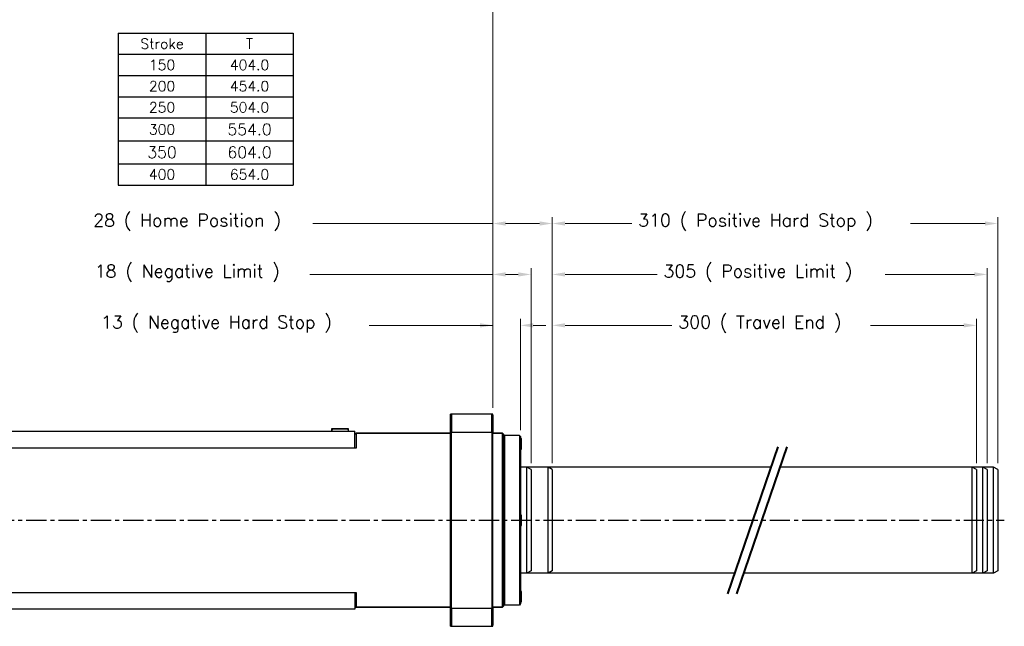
# Model space of a CAD drawing. Extents: x 18935 to 20126, y 1469 to 2344.
# Tile 3 of 12: x 19342 to 19806, y 1772 to 2058. Entities that reach past the tile are written whole.
import ezdxf

# ---------------------------------------------------------------- set-up
doc = ezdxf.new("R2010")
doc.units = 0
doc.header["$LTSCALE"] = 25.4
for name, pattern in [('AM_ISO08W050x2', [9, 6, -0.75, 1.5, -0.75]), ('CENTER', [2, 1.25, -0.25, 0.25, -0.25]), ('CHAIN', [0.3543, 0.2362, -0.0295, 0.0591, -0.0295]), ('PHANTOM', [63.5, 31.75, -6.35, 6.35, -6.35, 6.35, -6.35])]:
    doc.linetypes.add(name, pattern=pattern)
doc.layers.get('0').update_dxf_attribs({"linetype": 'CONTINUOUS'})
doc.layers.get('Defpoints').update_dxf_attribs({"linetype": 'CONTINUOUS'})
doc.layers.add('ATA-CENTER', color=133, linetype='CENTER')
doc.layers.add('ATA-DIM', color=252, linetype='CONTINUOUS', lineweight=25)
doc.layers.add('ATA-SECTION', color=3, linetype='CHAIN', lineweight=40)
doc.styles.get("Standard").update_dxf_attribs({"font": 'simplex.shx'})
doc.dimstyles.new('ata_A0', dxfattribs={"dimtxt": 6, "dimasz": 6, "dimexe": 3, "dimexo": 3, "dimgap": 3, "dimtad": 0, "dimtih": 1, "dimtoh": 1, "dimdec": 6, "dimdsep": 46, "dimtxsty": 'Standard', "dimcen": 0, "dimclrd": 252, "dimclre": 252, "dimclrt": 4, "dimadec": 6, "dimazin": 2, "dimtfac": 1, "dimtdec": 6, "dimtofl": 0, "dimtmove": 0, "dimatfit": 3, "dimfxl": 0, "dimtolj": 1, "dimtzin": 0, "dimlwd": 0, "dimlwe": 0, "dimarcsym": 0})

# ---------------------------------------------------------------- blocks, each defined once
blk = doc.blocks.new('*D6534')
at = {"layer": 'ATA-DIM', "color": 252, "lineweight": 0}
for p, q in [((19593.28, 1848.71), (19593.28, 1964.71)), ((19803.28, 1848.71), (19803.28, 1964.71)), ((19599.28, 1961.71), (19630.78, 1961.71)), ((19797.28, 1961.71), (19762.12, 1961.71))]:
    blk.add_line(p, q, dxfattribs=at)
at = {"layer": 'ATA-DIM', "color": 252}
for points in [[(19599.28, 1962.71), (19599.28, 1960.71), (19593.28, 1961.71)], [(19797.28, 1960.71), (19797.28, 1962.71), (19803.28, 1961.71)]]:
    blk.add_solid(points, dxfattribs=at)
at = {"layer": 'Defpoints', "color": 0}
for p in [(19803.28, 1961.71), (19593.28, 1845.71), (19803.28, 1845.71)]:
    blk.add_point(p, dxfattribs=at)
at = {"layer": 'ATA-DIM', "color": 4, "insert": (19633.78, 1966.27), "char_height": 6, "attachment_point": 1}
blk.add_mtext('\\A1;310 ( Positive Hard Stop )', dxfattribs=at)
blk = doc.blocks.new('*D6533')
at = {"layer": 'ATA-DIM', "color": 252, "lineweight": 0}
for p, q in [((19593.28, 1848.71), (19593.28, 1940.71)), ((19798.28, 1848.71), (19798.28, 1940.71)), ((19599.28, 1937.71), (19642.69, 1937.71)), ((19792.28, 1937.71), (19750.21, 1937.71))]:
    blk.add_line(p, q, dxfattribs=at)
at = {"layer": 'ATA-DIM', "color": 252}
for points in [[(19599.28, 1938.71), (19599.28, 1936.71), (19593.28, 1937.71)], [(19792.28, 1936.71), (19792.28, 1938.71), (19798.28, 1937.71)]]:
    blk.add_solid(points, dxfattribs=at)
at = {"layer": 'Defpoints', "color": 0}
for p in [(19798.28, 1937.71), (19593.28, 1845.71), (19798.28, 1845.71)]:
    blk.add_point(p, dxfattribs=at)
at = {"layer": 'ATA-DIM', "color": 4, "insert": (19645.69, 1942.27), "char_height": 6, "attachment_point": 1}
blk.add_mtext('\\A1;305 ( Positive Limit )', dxfattribs=at)
blk = doc.blocks.new('*D6532')
at = {"layer": 'ATA-DIM', "color": 252, "lineweight": 0}
for p, q in [((19593.28, 1848.71), (19593.28, 1916.71)), ((19599.28, 1913.71), (19649.68, 1913.71)), ((19787.28, 1913.71), (19743.22, 1913.71)), ((19793.28, 1848.71), (19793.28, 1916.71))]:
    blk.add_line(p, q, dxfattribs=at)
at = {"layer": 'ATA-DIM', "color": 252}
for points in [[(19599.28, 1914.71), (19599.28, 1912.71), (19593.28, 1913.71)], [(19787.28, 1912.71), (19787.28, 1914.71), (19793.28, 1913.71)]]:
    blk.add_solid(points, dxfattribs=at)
at = {"layer": 'Defpoints', "color": 0}
for p in [(19593.28, 1913.71), (19593.28, 1845.71), (19793.28, 1845.71)]:
    blk.add_point(p, dxfattribs=at)
at = {"layer": 'ATA-DIM', "color": 4, "insert": (19652.68, 1918.27), "char_height": 6, "attachment_point": 1}
blk.add_mtext('\\A1;300 ( Travel End )', dxfattribs=at)
blk = doc.blocks.new('*D6518')
at = {"layer": 'ATA-DIM', "color": 252, "lineweight": 0}
for p, q in [((19593.28, 1848.71), (19593.28, 1964.71)), ((19803.28, 1848.71), (19803.28, 1964.71)), ((19599.28, 1961.71), (19630.78, 1961.71)), ((19797.28, 1961.71), (19762.12, 1961.71))]:
    blk.add_line(p, q, dxfattribs=at)
at = {"layer": 'ATA-DIM', "color": 252}
for points in [[(19599.28, 1962.71), (19599.28, 1960.71), (19593.28, 1961.71)], [(19797.28, 1960.71), (19797.28, 1962.71), (19803.28, 1961.71)]]:
    blk.add_solid(points, dxfattribs=at)
at = {"layer": 'Defpoints', "color": 0}
for p in [(19803.28, 1961.71), (19593.28, 1845.71), (19803.28, 1845.71)]:
    blk.add_point(p, dxfattribs=at)
at = {"layer": 'ATA-DIM', "color": 4, "insert": (19633.78, 1966.27), "char_height": 6, "attachment_point": 1}
blk.add_mtext('\\A1;310 ( Positive Hard Stop )', dxfattribs=at)
blk = doc.blocks.new('*D6517')
at = {"layer": 'ATA-DIM', "color": 252, "lineweight": 0}
for p, q in [((19593.28, 1848.71), (19593.28, 1940.71)), ((19798.28, 1848.71), (19798.28, 1940.71)), ((19599.28, 1937.71), (19642.69, 1937.71)), ((19792.28, 1937.71), (19750.21, 1937.71))]:
    blk.add_line(p, q, dxfattribs=at)
at = {"layer": 'ATA-DIM', "color": 252}
for points in [[(19599.28, 1938.71), (19599.28, 1936.71), (19593.28, 1937.71)], [(19792.28, 1936.71), (19792.28, 1938.71), (19798.28, 1937.71)]]:
    blk.add_solid(points, dxfattribs=at)
at = {"layer": 'Defpoints', "color": 0}
for p in [(19798.28, 1937.71), (19593.28, 1845.71), (19798.28, 1845.71)]:
    blk.add_point(p, dxfattribs=at)
at = {"layer": 'ATA-DIM', "color": 4, "insert": (19645.69, 1942.27), "char_height": 6, "attachment_point": 1}
blk.add_mtext('\\A1;305 ( Positive Limit )', dxfattribs=at)
blk = doc.blocks.new('*D6516')
at = {"layer": 'ATA-DIM', "color": 252, "lineweight": 0}
for p, q in [((19593.28, 1848.71), (19593.28, 1916.71)), ((19599.28, 1913.71), (19649.68, 1913.71)), ((19787.28, 1913.71), (19743.22, 1913.71)), ((19793.28, 1848.71), (19793.28, 1916.71))]:
    blk.add_line(p, q, dxfattribs=at)
at = {"layer": 'ATA-DIM', "color": 252}
for points in [[(19599.28, 1914.71), (19599.28, 1912.71), (19593.28, 1913.71)], [(19787.28, 1912.71), (19787.28, 1914.71), (19793.28, 1913.71)]]:
    blk.add_solid(points, dxfattribs=at)
at = {"layer": 'Defpoints', "color": 0}
for p in [(19593.28, 1913.71), (19593.28, 1845.71), (19793.28, 1845.71)]:
    blk.add_point(p, dxfattribs=at)
at = {"layer": 'ATA-DIM', "color": 4, "insert": (19652.68, 1918.27), "char_height": 6, "attachment_point": 1}
blk.add_mtext('\\A1;300 ( Travel End )', dxfattribs=at)
blk = doc.blocks.new('*T6541')
at = {"color": 0, "lineweight": -2}
for p, q in [((0, 0), (82.51, 0)), ((0, 0), (0, -71.6)), ((41.26, 0), (41.26, -71.6)), ((82.51, 0), (82.51, -71.6)), ((0, -10), (82.51, -10)), ((0, -20), (82.51, -20)), ((0, -30), (82.51, -30)), ((0, -40), (82.51, -40)), ((0, -50.8), (82.51, -50.8)), ((0, -61.6), (82.51, -61.6)), ((0, -71.6), (82.51, -71.6))]:
    blk.add_line(p, q, dxfattribs=at)
at = {"color": 0, "width": 37.6557, "attachment_point": 5}
for s, insert, char_height in [('Stroke', (20.63, -5), 4.8), ('T', (61.88, -5), 4.8), ('150', (20.63, -15), 4.8), ('404.0', (61.88, -15), 4.8), ('200', (20.63, -25), 4.8), ('454.0', (61.88, -25), 4.8), ('250', (20.63, -35), 4.8), ('504.0', (61.88, -35), 4.8), ('300', (20.63, -45.4), 4.8), ('554.0', (61.88, -45.4), 5.4), ('350', (20.63, -56.2), 5.4), ('604.0', (61.88, -56.2), 5.4), ('400', (20.63, -66.6), 4.8), ('654.0', (61.88, -66.6), 4.8)]:
    blk.add_mtext(s, dxfattribs=dict(at, insert=insert, char_height=char_height))
blk = doc.blocks.new('*D6540')
at = {"layer": 'ATA-DIM', "color": 252, "lineweight": 0}
for p, q in [((19011.28, 1978.36), (19011.28, 2081.16)), ((19565.28, 1874.86), (19565.28, 2081.16)), ((19017.28, 2078.16), (19271.17, 2078.16)), ((19559.28, 2078.16), (19292.89, 2078.16))]:
    blk.add_line(p, q, dxfattribs=at)
at = {"layer": 'ATA-DIM', "color": 252}
for points in [[(19017.28, 2079.16), (19017.28, 2077.16), (19011.28, 2078.16)], [(19559.28, 2077.16), (19559.28, 2079.16), (19565.28, 2078.16)]]:
    blk.add_solid(points, dxfattribs=at)
at = {"layer": 'Defpoints', "color": 0}
for p in [(19565.28, 2078.16), (19011.28, 1975.36), (19565.28, 1871.86)]:
    blk.add_point(p, dxfattribs=at)
at = {"layer": 'ATA-DIM', "color": 4, "insert": (19274.17, 2081.16), "char_height": 6, "attachment_point": 1}
blk.add_mtext('\\A1;554', dxfattribs=at)
blk = doc.blocks.new('*D6537')
at = {"layer": 'ATA-DIM', "color": 252, "lineweight": 0}
for p, q in [((19565.28, 1874.86), (19565.28, 1964.71)), ((19593.28, 1848.71), (19593.28, 1964.71)), ((19565.28, 1961.71), (19480.39, 1961.71)), ((19571.28, 1961.71), (19587.28, 1961.71))]:
    blk.add_line(p, q, dxfattribs=at)
at = {"layer": 'ATA-DIM', "color": 252}
for points in [[(19571.28, 1962.71), (19571.28, 1960.71), (19565.28, 1961.71)], [(19587.28, 1960.71), (19587.28, 1962.71), (19593.28, 1961.71)]]:
    blk.add_solid(points, dxfattribs=at)
at = {"layer": 'Defpoints', "color": 0}
for p in [(19593.28, 1961.71), (19565.28, 1871.86), (19593.28, 1845.71)]:
    blk.add_point(p, dxfattribs=at)
at = {"layer": 'ATA-DIM', "color": 4, "insert": (19376.89, 1966.27), "char_height": 6, "attachment_point": 1}
blk.add_mtext('\\A1;28 ( Home Position )', dxfattribs=at)
blk = doc.blocks.new('*D6536')
at = {"layer": 'ATA-DIM', "color": 252, "lineweight": 0}
for p, q in [((19565.28, 1874.86), (19565.28, 1940.71)), ((19583.28, 1848.71), (19583.28, 1940.71)), ((19565.28, 1937.71), (19479.02, 1937.71)), ((19577.28, 1937.71), (19571.28, 1937.71))]:
    blk.add_line(p, q, dxfattribs=at)
at = {"layer": 'ATA-DIM', "color": 252}
for points in [[(19571.28, 1938.71), (19571.28, 1936.71), (19565.28, 1937.71)], [(19577.28, 1936.71), (19577.28, 1938.71), (19583.28, 1937.71)]]:
    blk.add_solid(points, dxfattribs=at)
at = {"layer": 'Defpoints', "color": 0}
for p in [(19565.28, 1937.71), (19565.28, 1871.86), (19583.28, 1845.71)]:
    blk.add_point(p, dxfattribs=at)
at = {"layer": 'ATA-DIM', "color": 4, "insert": (19377.62, 1942.27), "char_height": 6, "attachment_point": 1}
blk.add_mtext('\\A1;18 ( Negative Limit )', dxfattribs=at)
blk = doc.blocks.new('*D6535')
at = {"layer": 'ATA-DIM', "color": 252, "lineweight": 0}
for p, q in [((19565.28, 1913.71), (19506.94, 1913.71)), ((19559.28, 1913.71), (19553.28, 1913.71)), ((19565.28, 1874.86), (19565.28, 1916.71)), ((19578.28, 1864.34), (19578.28, 1916.71)), ((19584.28, 1913.71), (19590.28, 1913.71))]:
    blk.add_line(p, q, dxfattribs=at)
at = {"layer": 'ATA-DIM', "color": 252}
for points in [[(19559.28, 1912.71), (19559.28, 1914.71), (19565.28, 1913.71)], [(19584.28, 1914.71), (19584.28, 1912.71), (19578.28, 1913.71)]]:
    blk.add_solid(points, dxfattribs=at)
at = {"layer": 'Defpoints', "color": 0}
for p in [(19578.28, 1913.71), (19565.28, 1871.86), (19578.28, 1861.34)]:
    blk.add_point(p, dxfattribs=at)
at = {"layer": 'ATA-DIM', "color": 4, "insert": (19380.58, 1918.27), "char_height": 6, "attachment_point": 1}
blk.add_mtext('\\A1;13 ( Negative Hard Stop )', dxfattribs=at)
blk = doc.blocks.new('*D6521')
at = {"layer": 'ATA-DIM', "color": 252, "lineweight": 0}
for p, q in [((19565.28, 1874.86), (19565.28, 1964.71)), ((19593.28, 1848.71), (19593.28, 1964.71)), ((19565.28, 1961.71), (19480.39, 1961.71)), ((19571.28, 1961.71), (19587.28, 1961.71))]:
    blk.add_line(p, q, dxfattribs=at)
at = {"layer": 'ATA-DIM', "color": 252}
for points in [[(19571.28, 1962.71), (19571.28, 1960.71), (19565.28, 1961.71)], [(19587.28, 1960.71), (19587.28, 1962.71), (19593.28, 1961.71)]]:
    blk.add_solid(points, dxfattribs=at)
at = {"layer": 'Defpoints', "color": 0}
for p in [(19593.28, 1961.71), (19565.28, 1871.86), (19593.28, 1845.71)]:
    blk.add_point(p, dxfattribs=at)
at = {"layer": 'ATA-DIM', "color": 4, "insert": (19376.89, 1966.27), "char_height": 6, "attachment_point": 1}
blk.add_mtext('\\A1;28 ( Home Position )', dxfattribs=at)
blk = doc.blocks.new('*D6520')
at = {"layer": 'ATA-DIM', "color": 252, "lineweight": 0}
for p, q in [((19565.28, 1874.86), (19565.28, 1940.71)), ((19583.28, 1848.71), (19583.28, 1940.71)), ((19565.28, 1937.71), (19479.02, 1937.71)), ((19577.28, 1937.71), (19571.28, 1937.71))]:
    blk.add_line(p, q, dxfattribs=at)
at = {"layer": 'ATA-DIM', "color": 252}
for points in [[(19571.28, 1938.71), (19571.28, 1936.71), (19565.28, 1937.71)], [(19577.28, 1936.71), (19577.28, 1938.71), (19583.28, 1937.71)]]:
    blk.add_solid(points, dxfattribs=at)
at = {"layer": 'Defpoints', "color": 0}
for p in [(19565.28, 1937.71), (19565.28, 1871.86), (19583.28, 1845.71)]:
    blk.add_point(p, dxfattribs=at)
at = {"layer": 'ATA-DIM', "color": 4, "insert": (19377.62, 1942.27), "char_height": 6, "attachment_point": 1}
blk.add_mtext('\\A1;18 ( Negative Limit )', dxfattribs=at)
blk = doc.blocks.new('*D6519')
at = {"layer": 'ATA-DIM', "color": 252, "lineweight": 0}
for p, q in [((19565.28, 1913.71), (19506.94, 1913.71)), ((19559.28, 1913.71), (19553.28, 1913.71)), ((19565.28, 1874.86), (19565.28, 1916.71)), ((19578.28, 1864.34), (19578.28, 1916.71)), ((19584.28, 1913.71), (19590.28, 1913.71))]:
    blk.add_line(p, q, dxfattribs=at)
at = {"layer": 'ATA-DIM', "color": 252}
for points in [[(19559.28, 1912.71), (19559.28, 1914.71), (19565.28, 1913.71)], [(19584.28, 1914.71), (19584.28, 1912.71), (19578.28, 1913.71)]]:
    blk.add_solid(points, dxfattribs=at)
at = {"layer": 'Defpoints', "color": 0}
for p in [(19578.28, 1913.71), (19565.28, 1871.86), (19578.28, 1861.34)]:
    blk.add_point(p, dxfattribs=at)
at = {"layer": 'ATA-DIM', "color": 4, "insert": (19380.58, 1918.27), "char_height": 6, "attachment_point": 1}
blk.add_mtext('\\A1;13 ( Negative Hard Stop )', dxfattribs=at)

msp = doc.modelspace()

# ---------------------------------------------------------------- linework, layer by layer
for p, q in [((19545.2821707, 1771.8606381), (19545.2821707, 1871.8606381)), ((19565.2821707, 1871.8606381), (19545.2821707, 1871.8606381)), ((19545.2821707, 1871.3606381), (19545.7821707, 1871.8606381)), ((19545.2821707, 1863.2127844), (19545.2821707, 1871.3606381)), ((19564.7821707, 1871.8606381), (19545.7821707, 1871.8606381)), ((19545.7821707, 1871.8606381), (19545.7821707, 1863.3937574)), ((19565.2821707, 1871.3606381), (19564.7821707, 1871.8606381)), ((19564.7821707, 1863.3937574), (19564.7821707, 1871.8606381)), ((19565.2821707, 1771.8606381), (19565.2821707, 1871.8606381)), ((19565.2821707, 1871.3606381), (19565.2821707, 1863.2127844)), ((19130.2821707, 1863.8606381), (19500.2821707, 1863.8606381)), ((19489.2821707, 1864.8606381), (19489.2821707, 1864.4606381)), ((19489.2821707, 1864.4606381), (19489.2821707, 1863.8606381)), ((19489.3821707, 1864.4606381), (19489.2821707, 1864.4606381)), ((19489.9821707, 1864.9606381), (19489.3821707, 1864.9606381)), ((19489.3821707, 1864.4606381), (19489.4821707, 1864.4606381)), ((19489.4721707, 1864.0455284), (19489.4721707, 1864.0989322)), ((19489.4721707, 1864.0989322), (19489.4821707, 1864.0989322)), ((19489.4721707, 1863.9803944), (19489.4721707, 1864.0455284)), ((19489.4721707, 1864.0455284), (19489.4821707, 1864.0455284)), ((19489.4721707, 1863.9606381), (19489.4721707, 1863.9803944)), ((19489.4721707, 1863.9803944), (19489.4821707, 1863.9803944)), ((19489.4821707, 1863.9606381), (19489.4721707, 1863.9606381)), ((19489.4721707, 1863.9606381), (19489.4721707, 1863.8606381)), ((19489.4821707, 1863.8606381), (19489.4821707, 1864.4606381)), ((19489.4921707, 1863.8606381), (19489.4921707, 1864.4506381)), ((19496.5821707, 1864.9606381), (19489.9821707, 1864.9606381)), ((19489.9921707, 1864.9506381), (19496.5721707, 1864.9506381)), ((19497.1821707, 1864.9606381), (19496.5821707, 1864.9606381)), ((19497.0721707, 1864.4506381), (19497.0721707, 1863.8606381)), ((19497.1821707, 1864.4606381), (19497.0821707, 1864.4606381)), ((19497.0821707, 1864.4606381), (19497.0821707, 1863.8606381)), ((19497.1821707, 1864.4606381), (19497.2821707, 1864.4606381)), ((19497.2821707, 1864.4606381), (19497.2821707, 1864.8606381)), ((19497.2821707, 1863.8606381), (19497.2821707, 1864.4606381)), ((19500.2821707, 1855.8606381), (19500.2821707, 1863.8606381)), ((19500.2821707, 1862.8606381), (19545.2821707, 1862.8606381)), ((19500.2821707, 1862.3606381), (19500.7821707, 1862.8606381)), ((19545.2821707, 1862.8606381), (19500.7821707, 1862.8606381)), ((19500.7821707, 1862.8606381), (19500.7821707, 1855.8606381)), ((19545.2821707, 1863.3937574), (19565.2821707, 1863.3937574)), ((19545.2821707, 1863.2127844), (19545.2821707, 1780.5084918)), ((19545.7821707, 1863.3937574), (19564.7821707, 1863.3937574)), ((19545.7821707, 1780.3275188), (19545.7821707, 1863.3937574)), ((19564.7821707, 1863.3937574), (19564.7821707, 1780.3275188)), ((19565.2821707, 1780.5084918), (19565.2821707, 1863.2127844)), ((19565.2821707, 1862.8606381), (19569.7821707, 1862.8606381)), ((19569.7821707, 1862.8606381), (19565.2821707, 1862.8606381)), ((19569.7821707, 1780.8606381), (19569.7821707, 1862.8606381)), ((19570.2821707, 1862.3606381), (19569.7821707, 1862.8606381)), ((19570.2821707, 1862.3606381), (19569.7821707, 1862.8606381)), ((19569.7821707, 1780.8606381), (19569.7821707, 1862.8606381)), ((19570.2821707, 1862.3606381), (19570.2821707, 1781.3606381)), ((19570.2821707, 1862.3606381), (19570.2821707, 1781.3606381)), ((19577.7821707, 1861.8606381), (19570.2821707, 1861.8606381)), ((19570.2821707, 1861.3606381), (19570.7821707, 1861.8606381)), ((19577.7821707, 1861.8606381), (19570.7821707, 1861.8606381)), ((19570.7821707, 1861.8606381), (19570.7821707, 1781.8606381)), ((19577.7821707, 1861.8606381), (19577.7821707, 1781.8606381)), ((19578.1571707, 1861.4856381), (19577.7821707, 1861.8606381)), ((19578.1571707, 1861.4856381), (19577.7821707, 1861.8606381)), ((19577.7821707, 1861.8606381), (19577.7821707, 1781.8606381)), ((19578.157895, 1861.484768), (19578.2821707, 1861.3354645)), ((19578.157895, 1861.484768), (19578.2821707, 1861.3354645)), ((19578.2821707, 1861.3354645), (19578.2821707, 1823.2706316)), ((19578.2821707, 1861.3354645), (19578.2821707, 1823.2706316)), ((19578.3821707, 1860.6106381), (19578.2821707, 1860.6106381)), ((19578.6821707, 1860.3106381), (19578.6821707, 1855.4106381)), ((19500.2821707, 1855.8606381), (19130.2821707, 1855.8606381)), ((19500.7821707, 1855.8606381), (19500.2821707, 1855.8606381)), ((19578.3821707, 1855.1106381), (19578.2821707, 1855.1106381)), ((19591.2821707, 1846.8606381), (19578.2821707, 1846.8606381)), ((19696.2967017, 1846.8606381), (19578.2821707, 1846.8606381)), ((19593.2821707, 1845.7059376), (19591.2821707, 1846.8606381)), ((19591.2821707, 1796.8606381), (19591.2821707, 1846.8606381)), ((19593.2821707, 1845.7059376), (19591.2821707, 1846.8606381)), ((19591.2821707, 1796.8606381), (19591.2821707, 1846.8606381)), ((19593.2821707, 1845.7059376), (19593.2821707, 1798.0153386)), ((19593.2821707, 1845.7059376), (19593.2821707, 1798.0153386)), ((19796.2821707, 1846.8606381), (19700.5257533, 1846.8606381)), ((19578.3821707, 1824.6106381), (19578.2821707, 1824.6106381)), ((19578.6821707, 1824.3106381), (19578.6821707, 1819.4106381)), ((19578.2821707, 1820.4506446), (19578.2821707, 1823.2706316)), ((19578.2821707, 1820.4506446), (19578.2821707, 1782.3858117)), ((19578.2821707, 1820.4506446), (19578.2821707, 1782.3858117)), ((19578.3821707, 1819.1106381), (19578.2821707, 1819.1106381)), ((19591.2821707, 1796.8606381), (19578.2821707, 1796.8606381)), ((19591.2821707, 1796.8606381), (19578.2821707, 1796.8606381)), ((19593.2821707, 1798.0153386), (19591.2821707, 1796.8606381)), ((19593.2821707, 1798.0153386), (19591.2821707, 1796.8606381)), ((19130.2821707, 1787.8606381), (19500.2821707, 1787.8606381)), ((19500.2821707, 1787.8606381), (19500.7821707, 1787.8606381)), ((19500.2821707, 1787.8606381), (19500.2821707, 1779.8606381)), ((19500.7821707, 1787.8606381), (19500.7821707, 1780.8606381)), ((19578.3821707, 1788.6106381), (19578.2821707, 1788.6106381)), ((19578.6821707, 1788.3106381), (19578.6821707, 1783.4106381)), ((19570.2821707, 1782.3606381), (19570.7821707, 1781.8606381)), ((19578.2821707, 1782.3858117), (19578.157895, 1782.2365082)), ((19578.2821707, 1782.3858117), (19578.157895, 1782.2365082)), ((19578.3821707, 1783.1106381), (19578.2821707, 1783.1106381)), ((19500.2821707, 1779.8606381), (19130.2821707, 1779.8606381)), ((19500.2821707, 1781.3606381), (19500.7821707, 1780.8606381)), ((19500.2821707, 1780.8606381), (19545.2821707, 1780.8606381)), ((19545.2821707, 1780.8606381), (19500.7821707, 1780.8606381)), ((19545.2821707, 1772.3606381), (19545.2821707, 1780.5084918)), ((19565.2821707, 1780.3275188), (19545.2821707, 1780.3275188)), ((19564.7821707, 1780.3275188), (19545.7821707, 1780.3275188)), ((19545.7821707, 1780.3275188), (19545.7821707, 1771.8606381)), ((19564.7821707, 1771.8606381), (19564.7821707, 1780.3275188)), ((19565.2821707, 1780.8606381), (19569.7821707, 1780.8606381)), ((19569.7821707, 1780.8606381), (19565.2821707, 1780.8606381)), ((19565.2821707, 1780.5084918), (19565.2821707, 1772.3606381)), ((19570.2821707, 1781.3606381), (19569.7821707, 1780.8606381)), ((19570.2821707, 1781.3606381), (19569.7821707, 1780.8606381)), ((19577.7821707, 1781.8606381), (19570.2821707, 1781.8606381)), ((19577.7821707, 1781.8606381), (19570.7821707, 1781.8606381)), ((19578.1571707, 1782.2356381), (19577.7821707, 1781.8606381)), ((19578.1571707, 1782.2356381), (19577.7821707, 1781.8606381)), ((19545.2821707, 1772.3606381), (19545.7821707, 1771.8606381)), ((19545.2821707, 1771.8606381), (19565.2821707, 1771.8606381)), ((19545.7821707, 1771.8606381), (19564.7821707, 1771.8606381)), ((19564.7821707, 1771.8606381), (19565.2821707, 1772.3606381))]:
    msp.add_line(p, q)
at = {"color": 251, "linetype": 'PHANTOM'}
for p, q in [((19696.2967017, 1846.8606381), (19578.2821707, 1846.8606381)), ((19801.2821707, 1846.8606381), (19700.5257533, 1846.8606381)), ((19801.2821707, 1796.8606381), (19801.2821707, 1846.8606381)), ((19679.1353498, 1796.8606381), (19578.2821707, 1796.8606381)), ((19801.2821707, 1796.8606381), (19683.3644013, 1796.8606381))]:
    msp.add_line(p, q, dxfattribs=at)
at = {"color": 251, "linetype": 'PHANTOM', "ltscale": 0.010085}
for p, q in [((19583.2821707, 1845.7059376), (19581.2821707, 1846.8606381)), ((19793.2821707, 1845.7059376), (19791.2821707, 1846.8606381)), ((19798.2821707, 1845.7059376), (19796.2821707, 1846.8606381)), ((19803.2821707, 1845.7059376), (19801.2821707, 1846.8606381)), ((19583.2821707, 1798.0153386), (19581.2821707, 1796.8606381)), ((19793.2821707, 1798.0153386), (19791.2821707, 1796.8606381)), ((19798.2821707, 1798.0153386), (19796.2821707, 1796.8606381)), ((19803.2821707, 1798.0153386), (19801.2821707, 1796.8606381))]:
    msp.add_line(p, q, dxfattribs=at)
at = {"color": 251, "linetype": 'PHANTOM', "ltscale": 0.073622}
for p, q in [((19581.2821707, 1796.8606381), (19581.2821707, 1846.8606381)), ((19791.2821707, 1796.8606381), (19791.2821707, 1846.8606381)), ((19796.2821707, 1796.8606381), (19796.2821707, 1846.8606381))]:
    msp.add_line(p, q, dxfattribs=at)
at = {"color": 251, "linetype": 'PHANTOM', "ltscale": 0.076605}
for p, q in [((19583.2821707, 1845.7059376), (19583.2821707, 1798.0153386)), ((19793.2821707, 1845.7059376), (19793.2821707, 1798.0153386)), ((19798.2821707, 1845.7059376), (19798.2821707, 1798.0153386)), ((19803.2821707, 1845.7059376), (19803.2821707, 1798.0153386))]:
    msp.add_line(p, q, dxfattribs=at)
at = {"color": 251, "linetype": 'PHANTOM', "ltscale": 0.07335}
for p, q in [((19679.1353498, 1796.8606381), (19578.2821707, 1796.8606381)), ((19791.2821707, 1796.8606381), (19683.3644013, 1796.8606381))]:
    msp.add_line(p, q, dxfattribs=at)
at = {"color": 251, "linetype": 'PHANTOM', "ltscale": 0.074522}
msp.add_line((19796.2821707, 1796.8606381), (19683.3644013, 1796.8606381), dxfattribs=at)
for centre, radius, start, end in [((19489.3821707, 1864.8606381), 0.1, 90, 180), ((19489.9821707, 1864.4606381), 0.5, 90, 180), ((19489.9921707, 1864.4506381), 0.5, 90, 180), ((19496.5721707, 1864.4506381), 0.5, 0, 90), ((19496.5821707, 1864.4606381), 0.5, 0, 90), ((19497.1821707, 1864.8606381), 0.1, 0, 90), ((19578.3821707, 1860.3106381), 0.3, 0, 90), ((19578.3821707, 1855.4106381), 0.3, 270, 0), ((19578.3821707, 1824.3106381), 0.3, 0, 90), ((19578.3821707, 1819.4106381), 0.3, 270, 0), ((19578.3821707, 1788.3106381), 0.3, 0, 90), ((19578.3821707, 1783.4106381), 0.3, 270, 0)]:
    msp.add_arc(centre, radius, start, end)
for points in [[(19545.2821707, 1863.2127844), (19545.4488141, 1863.2732323), (19545.6154826, 1863.3335567), (19545.7821707, 1863.3937574)], [(19564.7821707, 1863.3937574), (19564.9488588, 1863.3335567), (19565.1155273, 1863.2732323), (19565.2821707, 1863.2127844)], [(19545.2821707, 1780.5084918), (19545.4488141, 1780.4480439), (19545.6154826, 1780.3877195), (19545.7821707, 1780.3275188)], [(19565.2821707, 1780.5084918), (19565.1155273, 1780.4480439), (19564.9488588, 1780.3877195), (19564.7821707, 1780.3275188)]]:
    msp.add_open_spline(points, degree=3)
for points, knots in [([(19578.2821707, 1823.2706316), (19578.271081, 1823.2083041), (19578.2607346, 1823.1459612), (19578.1654595, 1822.527548), (19578.1339678, 1821.9061764), (19578.1974184, 1821.0097609), (19578.2332983, 1820.7253233), (19578.2821707, 1820.4506446)], [1.80499551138, 1.80499551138, 1.80499551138, 1.80499551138, 1.82422196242, 1.82422196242, 1.99582331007, 1.99582331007, 2.07649553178, 2.07649553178, 2.07649553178, 2.07649553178]), ([(19578.2821707, 1823.2706316), (19578.2710652, 1823.2082152), (19578.2607051, 1823.1457834), (19578.1654393, 1822.527294), (19578.1339682, 1821.9059415), (19578.1974359, 1821.0096214), (19578.2333102, 1820.7252564), (19578.2821707, 1820.4506446)], [1.80458569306, 1.80458569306, 1.80458569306, 1.80458569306, 1.82383927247, 1.82383927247, 1.99543469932, 1.99543469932, 2.07608665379, 2.07608665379, 2.07608665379, 2.07608665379])]:
    msp.add_open_spline(points, degree=3, knots=knots)
at = {"layer": 'ATA-CENTER', "ltscale": 0.3}
msp.add_line((19010.016265, 1821.8606381), (19806.3639436, 1821.8606381), dxfattribs=at)
at = {"layer": 'ATA-SECTION', "linetype": 'AM_ISO08W050x2', "ltscale": 5}
for p, q in [((19699.6089512, 1856.5109542), (19675.8231004, 1787.210322)), ((19703.8380027, 1856.5109542), (19680.0521519, 1787.210322))]:
    msp.add_line(p, q, dxfattribs=at)

# ---------------------------------------------------------------- block references
msp.add_blockref('*T6541', (19388.7041761, 2051.4476783))

# ---------------------------------------------------------------- dimensions: what is measured, and where the dimension line sits
at = {"layer": 'ATA-DIM'}
dim = msp.add_linear_dim(base=(19565.2821706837, 2078.1550565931), p1=(19011.2821706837, 1975.3606381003), p2=(19565.2821706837, 1871.8606381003), angle=180, dimstyle='ata_A0', override={"dimtol": 0, "dimlim": 0, "dimtp": 0, "dimtm": 0, "dimtfac": 0.571429, "dimtdec": 2, "dimtolj": 1, "dimtzin": 0}, dxfattribs=at)
dim.commit()
dim.dimension.update_dxf_attribs({"geometry": '*D6540', "text_midpoint": (19282.0321706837, 2078.1550565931), "dimtype": 160})
for base, p1, p2, text, override, picture, middle in [((19593.2821707, 1961.7059376), (19565.2821707, 1871.8606381), (19593.2821707, 1845.7059376), '<> ( Home Position )', {"dimtol": 0, "dimlim": 0, "dimtp": 0, "dimtm": 0, "dimtfac": 0.571429, "dimtdec": 2, "dimtolj": 1, "dimtzin": 0}, '*D6537', (19427.1386104, 1961.7059376)), ((19593.2821707, 1961.7059376), (19565.2821707, 1871.8606381), (19593.2821707, 1845.7059376), '<> ( Home Position )', {"dimtol": 0, "dimlim": 0, "dimtp": 0, "dimtm": 0, "dimtfac": 0.571429, "dimtdec": 2, "dimtolj": 1, "dimtzin": 0}, '*D6521', (19427.1386104, 1961.7059376)), ((19803.2821707, 1961.7059376), (19593.2821707, 1845.7059376), (19803.2821707, 1845.7059376), '310 ( Positive Hard Stop )', {"dimtfac": 0.571429, "dimtdec": 2}, '*D6534', (19696.4522194, 1961.7059376)), ((19803.2821707, 1961.7059376), (19593.2821707, 1845.7059376), (19803.2821707, 1845.7059376), '310 ( Positive Hard Stop )', {"dimtfac": 0.571429, "dimtdec": 2}, '*D6518', (19696.4522194, 1961.7059376)), ((19565.2821707, 1937.7059376), (19583.2821707, 1845.7059376), (19565.2821707, 1871.8606381), '<> ( Negative Limit )', {"dimtol": 0, "dimlim": 0, "dimtp": 0, "dimtm": 0, "dimtfac": 0.571429, "dimtdec": 2, "dimtolj": 1, "dimtzin": 0}, '*D6536', (19426.8202523, 1937.7059376)), ((19565.2821707, 1937.7059376), (19583.2821707, 1845.7059376), (19565.2821707, 1871.8606381), '<> ( Negative Limit )', {"dimtol": 0, "dimlim": 0, "dimtp": 0, "dimtm": 0, "dimtfac": 0.571429, "dimtdec": 2, "dimtolj": 1, "dimtzin": 0}, '*D6520', (19426.8202523, 1937.7059376)), ((19798.2821707, 1937.7059376), (19593.2821707, 1845.7059376), (19798.2821707, 1845.7059376), '305 ( Positive Limit )', {"dimtfac": 0.571429, "dimtdec": 2}, '*D6533', (19696.4522194, 1937.7059376)), ((19798.2821707, 1937.7059376), (19593.2821707, 1845.7059376), (19798.2821707, 1845.7059376), '305 ( Positive Limit )', {"dimtfac": 0.571429, "dimtdec": 2}, '*D6517', (19696.4522194, 1937.7059376)), ((19578.2821707, 1913.7059376), (19565.2821707, 1871.8606381), (19578.2821707, 1861.3354645), '<> ( Negative Hard Stop )', {"dimtol": 0, "dimlim": 0, "dimtp": 0, "dimtm": 0, "dimtfac": 0.571429, "dimtdec": 2, "dimtolj": 1, "dimtzin": 0}, '*D6535', (19442.2587467, 1913.7059376)), ((19578.2821707, 1913.7059376), (19565.2821707, 1871.8606381), (19578.2821707, 1861.3354645), '<> ( Negative Hard Stop )', {"dimtol": 0, "dimlim": 0, "dimtp": 0, "dimtm": 0, "dimtfac": 0.571429, "dimtdec": 2, "dimtolj": 1, "dimtzin": 0}, '*D6519', (19442.2587467, 1913.7059376)), ((19593.2821707, 1913.7059376), (19793.2821707, 1845.7059376), (19593.2821707, 1845.7059376), '300 ( Travel End )', {"dimtfac": 0.571429, "dimtdec": 2}, '*D6532', (19696.4522194, 1913.7059376)), ((19593.2821707, 1913.7059376), (19793.2821707, 1845.7059376), (19593.2821707, 1845.7059376), '300 ( Travel End )', {"dimtfac": 0.571429, "dimtdec": 2}, '*D6516', (19696.4522194, 1913.7059376))]:
    dim = msp.add_linear_dim(base=base, p1=p1, p2=p2, angle=180, text=text, dimstyle='ata_A0', override=override, dxfattribs=at)
    dim.commit()
    dim.dimension.update_dxf_attribs({"geometry": picture, "text_midpoint": middle, "dimtype": 160})

doc.saveas('drawing.dxf')
